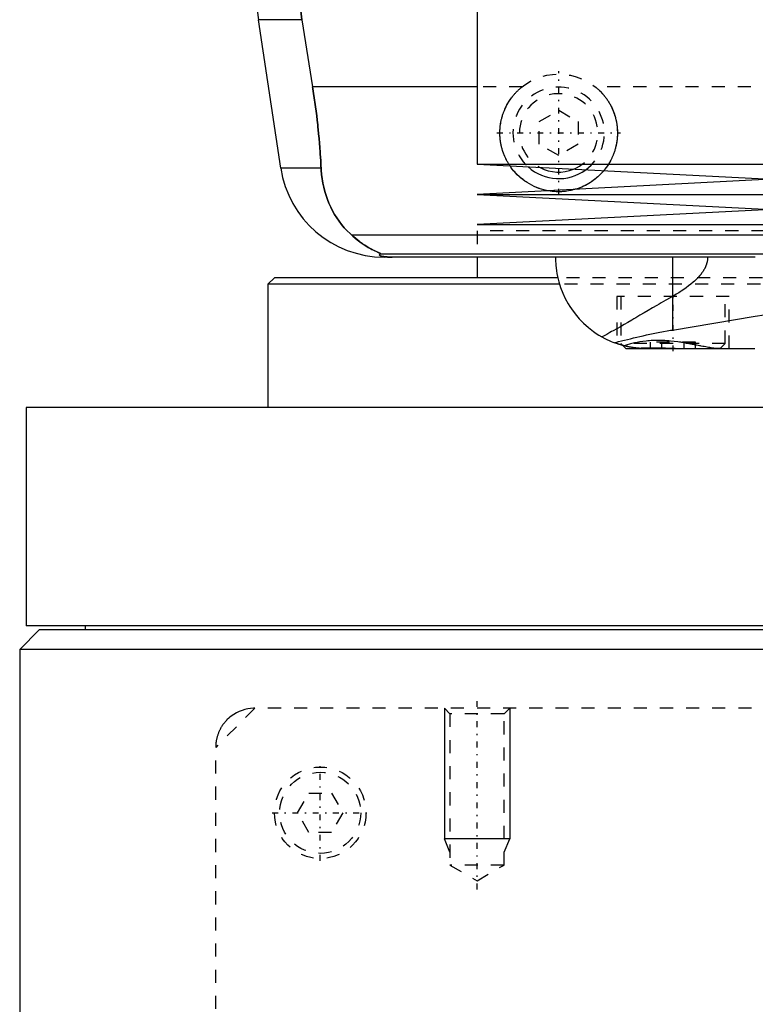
# Model space of a CAD drawing. Extents: x -90 to 90, y -319 to 984.
# Tile 2 of 11: x -80 to -24, y -57 to 18. Entities that reach past the tile are written whole.
import ezdxf

# ---------------------------------------------------------------- set-up
doc = ezdxf.new("R2010")
doc.units = 0
doc.linetypes.add('CENTER', pattern=[1.5, 0.45, -0.5, 0.05, -0.5])
doc.linetypes.add('DASHED', pattern=[2, 1, -1])
for name, color, linetype in [('AM_0', 7, 'CONTINUOUS'), ('AM_10', 7, 'CONTINUOUS'), ('AM_3', 7, 'DASHED'), ('AM_7', 7, 'CENTER')]:
    doc.layers.add(name, color=color, linetype=linetype)

msp = doc.modelspace()

# ---------------------------------------------------------------- linework, layer by layer
at = {"layer": 'AM_0', "color": 7, "linetype": 'CONTINUOUS'}
for p, q in [((-45, 20.5), (-45, 7.1)), ((-60.021, 6.813), (-61.724, 18.159)), ((-58.394, 18.159), (-61.724, 18.159)), ((-58.394, 18.159), (-57.58, 13.032)), ((-45, 13.032), (-57.58, 13.032)), ((-56.932, 6.813), (-60.021, 6.813)), ((-45, 7.1), (-22.5, 5.95)), ((-45, 7.1), (45, 7.1)), ((-22.5, 5.95), (-45, 4.8)), ((-45, 4.8), (-22.5, 3.65)), ((-45, 4.8), (45, 4.8)), ((-22.5, 3.65), (-45, 2.5)), ((-45, 2.5), (45, 2.5)), ((-54.6, 1.693), (-21.4, 1.693)), ((-52.378, 0.254), (-22.9, 0.254)), ((-23.7, 0), (-52.11, 0)), ((-45, 0), (-45, -1.58)), ((-30.043, 0), (-30.043, -5.574)), ((-60.5, -1.58), (-61, -2.08)), ((-61, -2.08), (-61, -11.5)), ((-38.684, -2.08), (-61, -2.08)), ((-38.837, -1.58), (-60.5, -1.58)), ((-30.043, -5.574), (-23.712, -4.524)), ((-33.848, -6.752), (-33.6, -7)), ((-33.6, -7), (-23.732, -7)), ((-79.5, -11.5), (-79.5, -28.2)), ((-20.023, -11.5), (-79.5, -11.5)), ((-78.5, -28.5), (-80, -30)), ((-10.011, -28.2), (-79.5, -28.2)), ((-10.011, -28.5), (-78.5, -28.5)), ((-75, -28.2), (-75, -28.5)), ((-80, -30), (-80, -291.5)), ((-10.011, -30), (-80, -30))]:
    msp.add_line(p, q, dxfattribs=at)
for points in [[(-57.2, 41.616, 0), (-57.366, 40.978, 0), (-57.676, 39.685, 0), (-57.958, 38.376, 0), (-58.088, 37.717, 0), (-58.21, 37.055, 0), (-58.431, 35.726, 0), (-58.62, 34.395, 0), (-58.777, 33.067, 0), (-58.902, 31.746, 0), (-58.995, 30.438, 0), (-59.03, 29.791, 0), (-59.057, 29.149, 0), (-59.089, 27.883, 0), (-59.094, 26.642, 0), (-59.071, 25.384, 0), (-59.018, 24.102, 0), (-58.935, 22.799, 0), (-58.882, 22.142, 0), (-58.821, 21.482, 0), (-58.674, 20.156, 0), (-58.495, 18.825, 0), (-58.394, 18.159, 0)], [(-57.58, 13.032, 0), (-57.553, 12.861, 0), (-57.501, 12.52, 0), (-57.451, 12.18, 0), (-57.427, 12.01, 0), (-57.403, 11.84, 0), (-57.357, 11.498, 0), (-57.313, 11.155, 0), (-57.27, 10.81, 0), (-57.23, 10.464, 0), (-57.191, 10.117, 0), (-57.173, 9.943, 0), (-57.155, 9.769, 0), (-57.12, 9.42, 0), (-57.088, 9.071, 0), (-57.058, 8.723, 0), (-57.03, 8.374, 0), (-57.004, 8.026, 0), (-56.992, 7.852, 0), (-56.981, 7.678, 0), (-56.96, 7.331, 0), (-56.941, 6.985, 0), (-56.932, 6.813, 0)], [(-56.932, 6.813, 0), (-56.922, 6.646, 0), (-56.893, 6.315, 0), (-56.85, 5.988, 0), (-56.824, 5.825, 0), (-56.795, 5.664, 0), (-56.727, 5.345, 0), (-56.647, 5.031, 0), (-56.554, 4.722, 0), (-56.448, 4.418, 0), (-56.329, 4.121, 0), (-56.266, 3.975, 0), (-56.199, 3.83, 0), (-56.056, 3.547, 0), (-55.9, 3.271, 0), (-55.733, 3.003, 0), (-55.554, 2.744, 0), (-55.363, 2.494, 0), (-55.263, 2.372, 0), (-55.16, 2.253, 0), (-54.945, 2.021, 0), (-54.718, 1.8, 0), (-54.6, 1.693, 0)], [(-39.579, 5.077, 0), (-39.678, 5.097, 0), (-39.874, 5.143, 0), (-40.069, 5.198, 0), (-40.165, 5.228, 0), (-40.261, 5.261, 0), (-40.45, 5.333, 0), (-40.635, 5.414, 0), (-40.816, 5.502, 0), (-40.993, 5.599, 0), (-41.163, 5.702, 0), (-41.247, 5.756, 0), (-41.328, 5.812, 0), (-41.487, 5.928, 0), (-41.638, 6.049, 0), (-41.782, 6.175, 0), (-41.919, 6.305, 0), (-42.051, 6.441, 0), (-42.115, 6.512, 0), (-42.177, 6.584, 0), (-42.299, 6.734, 0), (-42.416, 6.89, 0), (-42.472, 6.97, 0)], [(-35.306, 6.604, 0), (-35.352, 6.55, 0), (-35.447, 6.444, 0), (-35.544, 6.343, 0), (-35.593, 6.293, 0), (-35.643, 6.245, 0), (-35.746, 6.149, 0), (-35.854, 6.056, 0), (-35.965, 5.965, 0), (-36.081, 5.877, 0), (-36.2, 5.792, 0), (-36.261, 5.751, 0), (-36.322, 5.711, 0), (-36.448, 5.633, 0), (-36.577, 5.559, 0), (-36.709, 5.49, 0), (-36.843, 5.424, 0), (-36.98, 5.363, 0), (-37.049, 5.334, 0), (-37.119, 5.306, 0), (-37.26, 5.254, 0), (-37.403, 5.206, 0), (-37.475, 5.185, 0)], [(-54.6, 1.693, 0), (-54.508, 1.609, 0), (-54.325, 1.451, 0), (-54.145, 1.305, 0), (-54.057, 1.237, 0), (-53.97, 1.172, 0), (-53.799, 1.049, 0), (-53.635, 0.938, 0), (-53.477, 0.838, 0), (-53.327, 0.748, 0), (-53.184, 0.667, 0), (-53.116, 0.63, 0), (-53.051, 0.595, 0), (-52.927, 0.531, 0), (-52.812, 0.475, 0), (-52.704, 0.424, 0), (-52.644, 0.396, 0), (-52.628, 0.389, 0), (-52.612, 0.382, 0), (-52.604, 0.378, 0), (-52.596, 0.374, 0), (-52.581, 0.367, 0), (-52.566, 0.361, 0), (-52.551, 0.354, 0), (-52.537, 0.347, 0), (-52.523, 0.341, 0), (-52.516, 0.338, 0), (-52.509, 0.335, 0), (-52.496, 0.329, 0), (-52.484, 0.323, 0), (-52.478, 0.32, 0), (-52.472, 0.317, 0), (-52.46, 0.312, 0), (-52.449, 0.307, 0), (-52.444, 0.304, 0), (-52.439, 0.302, 0), (-52.429, 0.297, 0), (-52.421, 0.292, 0), (-52.412, 0.288, 0), (-52.405, 0.284, 0), (-52.398, 0.28, 0), (-52.395, 0.278, 0), (-52.392, 0.276, 0), (-52.387, 0.272, 0), (-52.383, 0.269, 0), (-52.38, 0.266, 0), (-52.377, 0.263, 0), (-52.376, 0.261, 0), (-52.375, 0.26, 0), (-52.375, 0.259, 0), (-52.376, 0.257, 0), (-52.377, 0.255, 0), (-52.378, 0.254, 0)], [(-52.378, 0.254, 0), (-52.391, 0.247, 0), (-52.412, 0.231, 0), (-52.43, 0.216, 0), (-52.437, 0.209, 0), (-52.443, 0.201, 0), (-52.451, 0.186, 0), (-52.454, 0.171, 0), (-52.452, 0.157, 0), (-52.445, 0.142, 0), (-52.432, 0.128, 0), (-52.423, 0.121, 0), (-52.413, 0.113, 0), (-52.386, 0.099, 0), (-52.348, 0.084, 0), (-52.298, 0.069, 0), (-52.234, 0.053, 0), (-52.189, 0.045, 0), (-52.175, 0.043, 0), (-52.16, 0.04, 0), (-52.153, 0.039, 0), (-52.145, 0.038, 0), (-52.129, 0.036, 0), (-52.113, 0.033, 0), (-52.105, 0.032, 0), (-52.096, 0.031, 0), (-52.077, 0.029, 0), (-52.057, 0.026, 0), (-52.046, 0.025, 0), (-52.035, 0.024, 0), (-52.012, 0.022, 0), (-51.988, 0.019, 0), (-51.962, 0.017, 0), (-51.934, 0.015, 0), (-51.905, 0.013, 0), (-51.89, 0.012, 0), (-51.874, 0.011, 0), (-51.842, 0.009, 0), (-51.822, 0.008, 0), (-51.816, 0.007, 0), (-51.81, 0.007, 0), (-51.807, 0.007, 0), (-51.803, 0.007, 0), (-51.797, 0.007, 0), (-51.79, 0.006, 0), (-51.784, 0.006, 0), (-51.777, 0.006, 0), (-51.77, 0.005, 0), (-51.766, 0.005, 0), (-51.763, 0.005, 0), (-51.756, 0.005, 0), (-51.748, 0.004, 0), (-51.741, 0.004, 0), (-51.734, 0.004, 0), (-51.726, 0.004, 0), (-51.723, 0.004, 0), (-51.719, 0.003, 0), (-51.712, 0.003, 0), (-51.704, 0.003, 0), (-51.697, 0.003, 0), (-51.689, 0.003, 0), (-51.682, 0.002, 0), (-51.678, 0.002, 0), (-51.674, 0.002, 0), (-51.666, 0.002, 0), (-51.657, 0.002, 0), (-51.653, 0.002, 0), (-51.649, 0.002, 0), (-51.64, 0.001, 0), (-51.631, 0.001, 0), (-51.627, 0.001, 0), (-51.623, 0.001, 0), (-51.614, 0.001, 0), (-51.605, 0.001, 0), (-51.596, 0.001, 0), (-51.587, 0.001, 0), (-51.579, 0, 0), (-51.574, 0, 0), (-51.57, 0, 0), (-51.562, 0, 0), (-51.553, 0, 0), (-51.544, 0, 0), (-51.535, 0, 0), (-51.525, 0, 0), (-51.521, 0, 0), (-51.516, 0, 0), (-51.506, 0, 0), (-51.497, 0, 0), (-51.492, 0, 0)], [(-39, 0, 0), (-38.997, -0.207, 0), (-38.972, -0.625, 0), (-38.921, -1.048, 0), (-38.885, -1.261, 0), (-38.843, -1.475, 0), (-38.737, -1.901, 0), (-38.602, -2.326, 0), (-38.438, -2.747, 0), (-38.245, -3.162, 0), (-38.023, -3.567, 0), (-37.901, -3.766, 0), (-37.771, -3.962, 0), (-37.49, -4.343, 0), (-37.18, -4.708, 0), (-36.842, -5.055, 0), (-36.476, -5.382, 0), (-36.083, -5.686, 0), (-35.877, -5.829, 0), (-35.664, -5.965, 0), (-35.22, -6.216, 0), (-34.742, -6.441, 0), (-34.484, -6.545, 0)], [(-34.484, -6.545, 0), (-34.377, -6.518, 0), (-34.16, -6.464, 0), (-33.939, -6.409, 0), (-33.827, -6.381, 0), (-33.715, -6.353, 0), (-33.486, -6.296, 0), (-33.254, -6.239, 0), (-33.017, -6.181, 0), (-32.777, -6.124, 0), (-32.534, -6.066, 0), (-32.41, -6.037, 0), (-32.286, -6.009, 0), (-32.035, -5.952, 0), (-31.781, -5.897, 0), (-31.523, -5.842, 0), (-31.261, -5.789, 0), (-30.996, -5.738, 0), (-30.862, -5.713, 0), (-30.728, -5.688, 0), (-30.456, -5.641, 0), (-30.182, -5.595, 0), (-30.043, -5.574, 0)], [(-32.725, -6.962, 0), (-32.775, -6.957, 0), (-32.874, -6.945, 0), (-32.973, -6.932, 0), (-33.022, -6.925, 0), (-33.072, -6.917, 0), (-33.171, -6.901, 0), (-33.269, -6.884, 0), (-33.368, -6.865, 0), (-33.466, -6.845, 0), (-33.564, -6.823, 0), (-33.613, -6.812, 0), (-33.662, -6.8, 0), (-33.76, -6.775, 0), (-33.857, -6.749, 0), (-33.954, -6.722, 0), (-34.051, -6.693, 0), (-34.148, -6.662, 0), (-34.196, -6.647, 0), (-34.244, -6.63, 0), (-34.34, -6.597, 0), (-34.436, -6.562, 0), (-34.484, -6.545, 0)], [(-33.85, -6.751, 0), (-33.875, -6.744, 0), (-33.922, -6.731, 0), (-33.966, -6.718, 0), (-33.987, -6.712, 0), (-34.008, -6.706, 0), (-34.047, -6.694, 0), (-34.083, -6.683, 0), (-34.117, -6.672, 0), (-34.148, -6.662, 0), (-34.176, -6.653, 0), (-34.189, -6.649, 0), (-34.201, -6.645, 0), (-34.223, -6.638, 0), (-34.242, -6.631, 0), (-34.259, -6.625, 0), (-34.273, -6.621, 0), (-34.284, -6.617, 0), (-34.288, -6.616, 0), (-34.292, -6.614, 0), (-34.297, -6.612, 0), (-34.3, -6.611, 0), (-34.3, -6.611, 0)], [(-32.725, -6.962, 0), (-32.627, -6.958, 0), (-32.425, -6.95, 0), (-32.215, -6.944, 0), (-32.107, -6.941, 0), (-31.997, -6.938, 0), (-31.773, -6.935, 0), (-31.542, -6.933, 0), (-31.306, -6.933, 0), (-31.066, -6.935, 0), (-30.823, -6.939, 0), (-30.701, -6.942, 0), (-30.578, -6.944, 0), (-30.33, -6.951, 0), (-30.081, -6.959, 0), (-29.831, -6.968, 0), (-29.582, -6.976, 0), (-29.335, -6.984, 0), (-29.213, -6.988, 0), (-29.091, -6.991, 0), (-28.849, -6.997, 0), (-28.611, -7, 0), (-28.494, -7, 0)], [(-32, -7, 0), (-32.022, -7, 0), (-32.065, -7, 0), (-32.107, -6.999, 0), (-32.129, -6.999, 0), (-32.15, -6.998, 0), (-32.192, -6.997, 0), (-32.234, -6.996, 0), (-32.275, -6.995, 0), (-32.316, -6.993, 0), (-32.357, -6.991, 0), (-32.377, -6.99, 0), (-32.398, -6.989, 0), (-32.438, -6.986, 0), (-32.477, -6.984, 0), (-32.516, -6.981, 0), (-32.555, -6.978, 0), (-32.594, -6.975, 0), (-32.613, -6.973, 0), (-32.632, -6.971, 0), (-32.67, -6.968, 0), (-32.707, -6.964, 0), (-32.725, -6.962, 0)]]:
    msp.add_polyline3d(points, dxfattribs=at)
for centre, radius, start, end in [((-2.388, 27.062), 60, 165.96216, 188.53297), ((-52.11, 8), 8, 188.53297, 270), ((-38.75, 9.5), 3.5, 227.96727, 306.18092), ((-38.75, 9.5), 3, 241.93778, 292.21041)]:
    msp.add_arc(centre, radius, start, end, dxfattribs=at)
at = {"layer": 'AM_10', "color": 7, "linetype": 'CONTINUOUS'}
for p, q in [((-47.5, -34.5), (-47.5, -44.5)), ((-42.5, -34.5), (-42.5, -44.5)), ((-42.5, -44.5), (-47.5, -44.5)), ((-47.067, -45.5), (-47.5, -44.5)), ((-42.933, -45.5), (-42.5, -44.5))]:
    msp.add_line(p, q, dxfattribs=at)
at = {"layer": 'AM_3', "color": 6, "linetype": 'DASHED'}
for p, q in [((-41.538, 13.032), (-45, 13.032)), ((35.962, 13.032), (-35.962, 13.032)), ((-40.25, 10.366), (-38.75, 11.232)), ((-38.75, 11.232), (-37.25, 10.366)), ((-40.25, 8.634), (-40.25, 10.366)), ((-37.25, 10.366), (-37.25, 8.634)), ((-38.75, 7.768), (-40.25, 8.634)), ((-37.25, 8.634), (-38.75, 7.768)), ((45, 2), (-45, 2)), ((-45, 2), (-45, 0)), ((45, 2), (-45, 2)), ((-23.7, 0), (-45, 0)), ((38.837, -1.58), (-38.837, -1.58)), ((38.684, -2.08), (-38.684, -2.08)), ((-34.3, -3), (-34.3, -6.611)), ((-25.7, -3), (-34.3, -3)), ((-34, -3), (-34, -6.6)), ((-26, -6.6), (-26, -3)), ((-25.7, -7), (-25.7, -3)), ((-34, -6.6), (-33.848, -6.752)), ((-26, -6.6), (-34, -6.6)), ((-33.722, -6.785), (-33.849, -6.751)), ((-31.732, -7), (-31.732, -6.5)), ((-28.268, -6.5), (-31.732, -6.5)), ((-30.866, -7), (-30.866, -6.5)), ((-29.134, -7), (-29.134, -6.5)), ((-28.268, -7), (-28.268, -6.5)), ((-26.4, -7), (-26, -6.6)), ((32.092, -7), (-23.732, -7)), ((-62, -34.5), (-65, -37.5)), ((62, -34.5), (-62, -34.5)), ((-47.5, -34.5), (-47.067, -34.933)), ((-42.933, -34.933), (-42.5, -34.5)), ((-47.067, -34.933), (-47.067, -46.5)), ((-42.933, -34.933), (-47.067, -34.933)), ((-42.933, -46.5), (-42.933, -34.933)), ((-65, -313.5), (-65, -37.5)), ((-58.732, -42.5), (-57.866, -41)), ((-57.866, -41), (-56.134, -41)), ((-56.134, -41), (-55.268, -42.5)), ((-57.866, -44), (-58.732, -42.5)), ((-55.268, -42.5), (-56.134, -44)), ((-56.134, -44), (-57.866, -44)), ((-47.067, -46.5), (-45, -47.693)), ((-42.933, -46.5), (-47.067, -46.5)), ((-45, -47.693), (-42.933, -46.5))]:
    msp.add_line(p, q, dxfattribs=at)
for points in [[(-58.394, 18.159, 0), (-58.495, 18.825, 0), (-58.674, 20.156, 0), (-58.821, 21.482, 0), (-58.882, 22.142, 0), (-58.935, 22.799, 0), (-59.018, 24.102, 0), (-59.071, 25.384, 0), (-59.094, 26.642, 0), (-59.089, 27.883, 0), (-59.057, 29.149, 0), (-59.03, 29.791, 0), (-58.995, 30.438, 0), (-58.902, 31.746, 0), (-58.777, 33.067, 0), (-58.62, 34.395, 0), (-58.431, 35.726, 0), (-58.21, 37.055, 0), (-58.088, 37.717, 0), (-57.958, 38.376, 0), (-57.676, 39.685, 0), (-57.366, 40.978, 0), (-57.2, 41.616, 0)], [(-56.932, 6.813, 0), (-56.941, 6.985, 0), (-56.96, 7.331, 0), (-56.981, 7.678, 0), (-56.992, 7.852, 0), (-57.004, 8.026, 0), (-57.03, 8.374, 0), (-57.058, 8.723, 0), (-57.088, 9.071, 0), (-57.12, 9.42, 0), (-57.155, 9.769, 0), (-57.173, 9.943, 0), (-57.191, 10.117, 0), (-57.23, 10.464, 0), (-57.27, 10.81, 0), (-57.313, 11.155, 0), (-57.357, 11.498, 0), (-57.403, 11.84, 0), (-57.427, 12.01, 0), (-57.451, 12.18, 0), (-57.501, 12.52, 0), (-57.553, 12.861, 0), (-57.58, 13.032, 0)], [(-42.472, 6.97, 0), (-42.489, 6.996, 0), (-42.523, 7.048, 0), (-42.556, 7.1, 0), (-42.573, 7.126, 0), (-42.589, 7.152, 0), (-42.621, 7.205, 0), (-42.652, 7.259, 0), (-42.683, 7.313, 0), (-42.713, 7.368, 0), (-42.742, 7.423, 0), (-42.756, 7.451, 0), (-42.771, 7.479, 0), (-42.798, 7.535, 0), (-42.825, 7.591, 0), (-42.851, 7.648, 0), (-42.877, 7.705, 0), (-42.901, 7.763, 0), (-42.913, 7.792, 0), (-42.925, 7.821, 0), (-42.948, 7.879, 0), (-42.97, 7.938, 0), (-42.981, 7.967, 0), (-42.991, 7.996, 0), (-43.012, 8.056, 0), (-43.032, 8.115, 0), (-43.041, 8.145, 0), (-43.05, 8.175, 0), (-43.068, 8.235, 0), (-43.086, 8.295, 0), (-43.102, 8.355, 0), (-43.117, 8.416, 0), (-43.132, 8.476, 0), (-43.139, 8.507, 0), (-43.146, 8.537, 0), (-43.159, 8.598, 0), (-43.171, 8.659, 0), (-43.182, 8.72, 0), (-43.192, 8.781, 0), (-43.202, 8.842, 0), (-43.206, 8.872, 0), (-43.21, 8.903, 0), (-43.218, 8.964, 0), (-43.225, 9.025, 0), (-43.231, 9.086, 0), (-43.236, 9.147, 0), (-43.24, 9.208, 0), (-43.242, 9.238, 0), (-43.244, 9.268, 0), (-43.247, 9.329, 0), (-43.249, 9.389, 0), (-43.25, 9.449, 0), (-43.25, 9.509, 0), (-43.249, 9.569, 0), (-43.249, 9.599, 0), (-43.248, 9.629, 0), (-43.246, 9.69, 0), (-43.243, 9.751, 0), (-43.239, 9.812, 0), (-43.235, 9.873, 0), (-43.229, 9.934, 0), (-43.226, 9.965, 0), (-43.223, 9.996, 0), (-43.215, 10.058, 0), (-43.207, 10.119, 0), (-43.203, 10.15, 0), (-43.198, 10.181, 0), (-43.188, 10.243, 0), (-43.177, 10.305, 0), (-43.172, 10.336, 0), (-43.166, 10.367, 0), (-43.153, 10.429, 0), (-43.14, 10.491, 0), (-43.125, 10.553, 0), (-43.11, 10.614, 0), (-43.094, 10.676, 0), (-43.085, 10.707, 0), (-43.077, 10.737, 0), (-43.059, 10.799, 0), (-43.04, 10.86, 0), (-43.02, 10.921, 0), (-42.999, 10.981, 0), (-42.978, 11.042, 0), (-42.967, 11.072, 0), (-42.955, 11.102, 0), (-42.932, 11.161, 0), (-42.908, 11.221, 0), (-42.883, 11.28, 0), (-42.857, 11.339, 0), (-42.83, 11.397, 0), (-42.817, 11.426, 0), (-42.803, 11.455, 0), (-42.775, 11.513, 0), (-42.745, 11.57, 0), (-42.716, 11.627, 0), (-42.685, 11.683, 0), (-42.653, 11.739, 0), (-42.637, 11.767, 0), (-42.621, 11.794, 0), (-42.588, 11.849, 0), (-42.554, 11.903, 0), (-42.52, 11.957, 0), (-42.485, 12.01, 0), (-42.449, 12.062, 0), (-42.431, 12.088, 0), (-42.413, 12.114, 0), (-42.376, 12.165, 0), (-42.338, 12.216, 0), (-42.319, 12.241, 0), (-42.3, 12.266, 0), (-42.261, 12.315, 0), (-42.221, 12.364, 0), (-42.201, 12.388, 0), (-42.181, 12.411, 0), (-42.141, 12.459, 0), (-42.1, 12.505, 0), (-42.058, 12.551, 0), (-42.016, 12.595, 0), (-41.974, 12.639, 0), (-41.953, 12.661, 0), (-41.931, 12.683, 0), (-41.888, 12.726, 0), (-41.844, 12.768, 0), (-41.799, 12.81, 0), (-41.753, 12.851, 0), (-41.707, 12.892, 0), (-41.683, 12.913, 0), (-41.659, 12.933, 0), (-41.612, 12.973, 0), (-41.563, 13.012, 0), (-41.538, 13.032, 0)], [(-35.962, 13.032, 0), (-35.935, 13.011, 0), (-35.883, 12.969, 0), (-35.832, 12.926, 0), (-35.807, 12.904, 0), (-35.782, 12.882, 0), (-35.733, 12.838, 0), (-35.684, 12.794, 0), (-35.636, 12.749, 0), (-35.589, 12.703, 0), (-35.543, 12.657, 0), (-35.521, 12.634, 0), (-35.498, 12.61, 0), (-35.453, 12.563, 0), (-35.409, 12.514, 0), (-35.365, 12.465, 0), (-35.321, 12.414, 0), (-35.278, 12.363, 0), (-35.257, 12.337, 0), (-35.236, 12.311, 0), (-35.195, 12.259, 0), (-35.154, 12.205, 0), (-35.134, 12.178, 0), (-35.114, 12.151, 0), (-35.074, 12.096, 0), (-35.035, 12.04, 0), (-35.016, 12.012, 0), (-34.997, 11.984, 0), (-34.96, 11.927, 0), (-34.924, 11.869, 0), (-34.888, 11.81, 0), (-34.854, 11.752, 0), (-34.82, 11.692, 0), (-34.803, 11.662, 0), (-34.787, 11.632, 0), (-34.755, 11.571, 0), (-34.724, 11.51, 0), (-34.694, 11.448, 0), (-34.664, 11.386, 0), (-34.636, 11.323, 0), (-34.622, 11.292, 0), (-34.609, 11.26, 0), (-34.582, 11.197, 0), (-34.557, 11.133, 0), (-34.532, 11.069, 0), (-34.509, 11.005, 0), (-34.487, 10.94, 0), (-34.476, 10.907, 0), (-34.465, 10.875, 0), (-34.445, 10.809, 0), (-34.425, 10.744, 0), (-34.407, 10.678, 0), (-34.39, 10.612, 0), (-34.373, 10.546, 0), (-34.366, 10.513, 0), (-34.358, 10.48, 0), (-34.344, 10.414, 0), (-34.331, 10.348, 0), (-34.318, 10.282, 0), (-34.307, 10.215, 0), (-34.297, 10.149, 0), (-34.292, 10.116, 0), (-34.288, 10.083, 0), (-34.28, 10.017, 0), (-34.273, 9.951, 0), (-34.269, 9.918, 0), (-34.267, 9.885, 0), (-34.261, 9.82, 0), (-34.257, 9.755, 0), (-34.255, 9.722, 0), (-34.254, 9.689, 0), (-34.252, 9.625, 0), (-34.25, 9.56, 0), (-34.25, 9.496, 0), (-34.251, 9.432, 0), (-34.252, 9.368, 0), (-34.253, 9.335, 0), (-34.254, 9.303, 0), (-34.258, 9.238, 0), (-34.262, 9.173, 0), (-34.267, 9.108, 0), (-34.273, 9.043, 0), (-34.28, 8.978, 0), (-34.284, 8.945, 0), (-34.289, 8.913, 0), (-34.298, 8.847, 0), (-34.308, 8.782, 0), (-34.319, 8.717, 0), (-34.331, 8.651, 0), (-34.344, 8.586, 0), (-34.351, 8.554, 0), (-34.358, 8.521, 0), (-34.373, 8.456, 0), (-34.389, 8.391, 0), (-34.406, 8.327, 0), (-34.424, 8.262, 0), (-34.442, 8.198, 0), (-34.452, 8.166, 0), (-34.462, 8.134, 0), (-34.483, 8.071, 0), (-34.505, 8.007, 0), (-34.527, 7.944, 0), (-34.551, 7.882, 0), (-34.576, 7.819, 0), (-34.588, 7.788, 0), (-34.601, 7.757, 0), (-34.628, 7.696, 0), (-34.655, 7.635, 0), (-34.669, 7.604, 0), (-34.683, 7.574, 0), (-34.712, 7.514, 0), (-34.742, 7.454, 0), (-34.757, 7.424, 0), (-34.773, 7.395, 0), (-34.804, 7.336, 0), (-34.837, 7.278, 0), (-34.87, 7.22, 0), (-34.904, 7.163, 0), (-34.939, 7.107, 0), (-34.957, 7.079, 0), (-34.975, 7.051, 0), (-35.011, 6.996, 0), (-35.048, 6.941, 0), (-35.086, 6.888, 0), (-35.124, 6.834, 0), (-35.164, 6.782, 0), (-35.183, 6.756, 0), (-35.203, 6.73, 0), (-35.244, 6.679, 0), (-35.285, 6.629, 0), (-35.306, 6.604, 0)], [(-54.6, 1.693, 0), (-54.718, 1.8, 0), (-54.945, 2.021, 0), (-55.16, 2.253, 0), (-55.263, 2.372, 0), (-55.363, 2.494, 0), (-55.554, 2.744, 0), (-55.733, 3.004, 0), (-55.901, 3.271, 0), (-56.056, 3.547, 0), (-56.199, 3.831, 0), (-56.266, 3.975, 0), (-56.33, 4.121, 0), (-56.448, 4.419, 0), (-56.554, 4.722, 0), (-56.647, 5.031, 0), (-56.727, 5.345, 0), (-56.795, 5.664, 0), (-56.824, 5.825, 0), (-56.85, 5.988, 0), (-56.893, 6.315, 0), (-56.922, 6.646, 0), (-56.932, 6.813, 0)], [(-37.475, 5.185, 0), (-37.532, 5.168, 0), (-37.649, 5.137, 0), (-37.765, 5.109, 0), (-37.824, 5.096, 0), (-37.883, 5.084, 0), (-38, 5.063, 0), (-38.118, 5.045, 0), (-38.236, 5.029, 0), (-38.353, 5.018, 0), (-38.47, 5.009, 0), (-38.528, 5.005, 0), (-38.587, 5.003, 0), (-38.702, 5, 0), (-38.818, 5.001, 0), (-38.934, 5.004, 0), (-39.05, 5.01, 0), (-39.167, 5.019, 0), (-39.226, 5.025, 0), (-39.285, 5.032, 0), (-39.402, 5.048, 0), (-39.52, 5.066, 0), (-39.579, 5.077, 0)], [(-52.378, 0.254, 0), (-52.377, 0.255, 0), (-52.376, 0.256, 0), (-52.375, 0.258, 0), (-52.375, 0.259, 0), (-52.376, 0.26, 0), (-52.377, 0.263, 0), (-52.379, 0.265, 0), (-52.381, 0.268, 0), (-52.385, 0.271, 0), (-52.389, 0.274, 0), (-52.391, 0.275, 0), (-52.394, 0.277, 0), (-52.4, 0.281, 0), (-52.406, 0.284, 0), (-52.413, 0.288, 0), (-52.421, 0.292, 0), (-52.429, 0.296, 0), (-52.433, 0.299, 0), (-52.438, 0.301, 0), (-52.447, 0.306, 0), (-52.457, 0.31, 0), (-52.462, 0.313, 0), (-52.468, 0.315, 0), (-52.479, 0.321, 0), (-52.49, 0.326, 0), (-52.496, 0.329, 0), (-52.502, 0.331, 0), (-52.514, 0.337, 0), (-52.527, 0.343, 0), (-52.54, 0.349, 0), (-52.553, 0.355, 0), (-52.567, 0.361, 0), (-52.574, 0.364, 0), (-52.581, 0.368, 0), (-52.595, 0.374, 0), (-52.61, 0.381, 0), (-52.663, 0.405, 0), (-52.763, 0.452, 0), (-52.876, 0.506, 0), (-52.999, 0.568, 0), (-53.064, 0.602, 0), (-53.132, 0.638, 0), (-53.273, 0.717, 0), (-53.426, 0.807, 0), (-53.588, 0.908, 0), (-53.758, 1.021, 0), (-53.936, 1.147, 0), (-54.027, 1.214, 0), (-54.12, 1.286, 0), (-54.309, 1.438, 0), (-54.502, 1.605, 0), (-54.6, 1.693, 0)], [(-51.492, 0, 0), (-51.497, 0, 0), (-51.506, 0, 0), (-51.516, 0, 0), (-51.521, 0, 0), (-51.525, 0, 0), (-51.535, 0, 0), (-51.544, 0, 0), (-51.553, 0, 0), (-51.562, 0, 0), (-51.57, 0, 0), (-51.574, 0, 0), (-51.579, 0, 0), (-51.587, 0.001, 0), (-51.596, 0.001, 0), (-51.605, 0.001, 0), (-51.614, 0.001, 0), (-51.623, 0.001, 0), (-51.627, 0.001, 0), (-51.631, 0.001, 0), (-51.64, 0.001, 0), (-51.649, 0.002, 0), (-51.653, 0.002, 0), (-51.657, 0.002, 0), (-51.666, 0.002, 0), (-51.674, 0.002, 0), (-51.678, 0.002, 0), (-51.682, 0.002, 0), (-51.689, 0.003, 0), (-51.697, 0.003, 0), (-51.704, 0.003, 0), (-51.712, 0.003, 0), (-51.719, 0.003, 0), (-51.723, 0.004, 0), (-51.726, 0.004, 0), (-51.734, 0.004, 0), (-51.741, 0.004, 0), (-51.748, 0.004, 0), (-51.756, 0.005, 0), (-51.763, 0.005, 0), (-51.766, 0.005, 0), (-51.77, 0.005, 0), (-51.777, 0.006, 0), (-51.784, 0.006, 0), (-51.79, 0.006, 0), (-51.797, 0.007, 0), (-51.803, 0.007, 0), (-51.807, 0.007, 0), (-51.81, 0.007, 0), (-51.816, 0.007, 0), (-51.822, 0.008, 0), (-51.842, 0.009, 0), (-51.874, 0.011, 0), (-51.89, 0.012, 0), (-51.905, 0.013, 0), (-51.934, 0.015, 0), (-51.962, 0.017, 0), (-51.988, 0.019, 0), (-52.012, 0.022, 0), (-52.035, 0.024, 0), (-52.046, 0.025, 0), (-52.057, 0.026, 0), (-52.077, 0.029, 0), (-52.096, 0.031, 0), (-52.105, 0.032, 0), (-52.113, 0.033, 0), (-52.129, 0.036, 0), (-52.145, 0.038, 0), (-52.153, 0.039, 0), (-52.16, 0.04, 0), (-52.175, 0.043, 0), (-52.189, 0.045, 0), (-52.234, 0.053, 0), (-52.298, 0.069, 0), (-52.348, 0.084, 0), (-52.386, 0.099, 0), (-52.413, 0.113, 0), (-52.423, 0.121, 0), (-52.432, 0.128, 0), (-52.445, 0.142, 0), (-52.452, 0.157, 0), (-52.454, 0.171, 0), (-52.451, 0.186, 0), (-52.443, 0.201, 0), (-52.437, 0.209, 0), (-52.43, 0.216, 0), (-52.412, 0.231, 0), (-52.391, 0.247, 0), (-52.378, 0.254, 0)], [(-27.35, 0, 0), (-27.35, -0.02, 0), (-27.351, -0.061, 0), (-27.353, -0.101, 0), (-27.355, -0.122, 0), (-27.356, -0.142, 0), (-27.36, -0.182, 0), (-27.365, -0.222, 0), (-27.371, -0.261, 0), (-27.378, -0.301, 0), (-27.385, -0.34, 0), (-27.389, -0.36, 0), (-27.394, -0.379, 0), (-27.403, -0.418, 0), (-27.413, -0.457, 0), (-27.424, -0.496, 0), (-27.436, -0.534, 0), (-27.449, -0.572, 0), (-27.456, -0.591, 0), (-27.462, -0.61, 0), (-27.477, -0.648, 0), (-27.492, -0.685, 0), (-27.499, -0.704, 0), (-27.507, -0.722, 0), (-27.524, -0.759, 0), (-27.541, -0.795, 0), (-27.549, -0.813, 0), (-27.558, -0.831, 0), (-27.576, -0.867, 0), (-27.595, -0.902, 0), (-27.615, -0.937, 0), (-27.634, -0.971, 0), (-27.655, -1.006, 0), (-27.665, -1.023, 0), (-27.676, -1.04, 0), (-27.697, -1.073, 0), (-27.719, -1.106, 0), (-27.741, -1.139, 0), (-27.763, -1.171, 0), (-27.786, -1.204, 0), (-27.798, -1.219, 0), (-27.809, -1.235, 0), (-27.833, -1.267, 0), (-27.857, -1.298, 0), (-27.943, -1.405, 0), (-28.102, -1.582, 0), (-28.27, -1.751, 0), (-28.357, -1.832, 0), (-28.445, -1.911, 0), (-28.623, -2.061, 0), (-28.802, -2.203, 0), (-28.986, -2.339, 0), (-29.173, -2.471, 0), (-29.365, -2.598, 0), (-29.461, -2.66, 0), (-29.558, -2.721, 0), (-29.752, -2.839, 0), (-29.946, -2.952, 0), (-30.043, -3.007, 0)], [(-30.043, -3.007, 0), (-30.216, -3.105, 0), (-30.558, -3.3, 0), (-30.897, -3.496, 0), (-31.065, -3.593, 0), (-31.232, -3.69, 0), (-31.563, -3.883, 0), (-31.889, -4.075, 0), (-32.212, -4.264, 0), (-32.529, -4.451, 0), (-32.842, -4.634, 0), (-32.996, -4.725, 0), (-33.149, -4.814, 0), (-33.449, -4.989, 0), (-33.741, -5.158, 0), (-34.024, -5.32, 0), (-34.299, -5.477, 0), (-34.567, -5.627, 0), (-34.697, -5.699, 0), (-34.825, -5.77, 0), (-35.076, -5.906, 0), (-35.319, -6.036, 0), (-35.437, -6.098, 0)], [(-23.712, -4.524, 0), (-23.023, -4.402, 0)], [(-32.725, -6.962, 0), (-32.764, -6.958, 0), (-32.84, -6.949, 0), (-32.914, -6.94, 0), (-32.95, -6.935, 0), (-32.986, -6.93, 0), (-33.055, -6.92, 0), (-33.124, -6.909, 0), (-33.192, -6.898, 0), (-33.258, -6.886, 0), (-33.322, -6.874, 0), (-33.354, -6.868, 0), (-33.386, -6.862, 0), (-33.447, -6.849, 0), (-33.507, -6.836, 0), (-33.565, -6.823, 0), (-33.621, -6.81, 0), (-33.676, -6.796, 0), (-33.702, -6.79, 0), (-33.728, -6.783, 0), (-33.779, -6.77, 0), (-33.827, -6.757, 0), (-33.85, -6.751, 0)], [(-29.499, -6.5, 0), (-29.637, -6.48, 0), (-29.914, -6.445, 0), (-30.192, -6.415, 0), (-30.331, -6.403, 0), (-30.469, -6.392, 0), (-30.631, -6.382, 0), (-30.677, -6.38, 0), (-30.723, -6.378, 0), (-30.746, -6.377, 0), (-30.769, -6.376, 0), (-30.815, -6.374, 0), (-30.86, -6.372, 0), (-30.906, -6.371, 0), (-30.952, -6.37, 0), (-30.997, -6.369, 0), (-31.02, -6.369, 0), (-31.043, -6.368, 0), (-31.088, -6.368, 0), (-31.134, -6.368, 0), (-31.179, -6.368, 0), (-31.223, -6.368, 0), (-31.268, -6.368, 0), (-31.29, -6.369, 0), (-31.313, -6.369, 0), (-31.357, -6.37, 0), (-31.401, -6.371, 0), (-31.445, -6.372, 0), (-31.489, -6.374, 0), (-31.532, -6.376, 0), (-31.554, -6.377, 0), (-31.576, -6.378, 0), (-31.619, -6.38, 0), (-31.662, -6.382, 0), (-31.81, -6.392, 0), (-31.935, -6.403, 0), (-32.058, -6.415, 0), (-32.298, -6.445, 0), (-32.528, -6.48, 0), (-32.747, -6.521, 0), (-32.954, -6.565, 0), (-33.149, -6.613, 0), (-33.241, -6.637, 0), (-33.33, -6.662, 0), (-33.497, -6.712, 0), (-33.651, -6.761, 0), (-33.722, -6.785, 0)], [(-28.268, -6.718, 0), (-28.3, -6.712, 0), (-28.366, -6.699, 0), (-28.432, -6.686, 0), (-28.465, -6.68, 0), (-28.498, -6.674, 0), (-28.565, -6.661, 0), (-28.632, -6.648, 0), (-28.7, -6.635, 0), (-28.767, -6.623, 0), (-28.836, -6.61, 0), (-28.87, -6.604, 0), (-28.904, -6.598, 0), (-28.973, -6.586, 0), (-29.042, -6.573, 0), (-29.112, -6.562, 0), (-29.182, -6.55, 0), (-29.252, -6.538, 0), (-29.287, -6.533, 0), (-29.322, -6.527, 0), (-29.393, -6.516, 0), (-29.464, -6.505, 0), (-29.499, -6.5, 0)], [(-26.412, -7, 0), (-26.45, -7, 0), (-26.53, -6.997, 0), (-26.613, -6.993, 0), (-26.656, -6.99, 0), (-26.7, -6.986, 0), (-26.79, -6.977, 0), (-26.883, -6.966, 0), (-26.979, -6.954, 0), (-27.078, -6.939, 0), (-27.179, -6.923, 0), (-27.231, -6.915, 0), (-27.284, -6.906, 0), (-27.391, -6.888, 0), (-27.5, -6.868, 0), (-27.612, -6.847, 0), (-27.727, -6.825, 0), (-27.844, -6.802, 0), (-27.903, -6.791, 0), (-27.963, -6.779, 0), (-28.083, -6.755, 0), (-28.206, -6.731, 0), (-28.268, -6.718, 0)], [(-62, -34.5, 0), (-62.107, -34.502, 0), (-62.324, -34.518, 0), (-62.544, -34.55, 0), (-62.654, -34.572, 0), (-62.764, -34.599, 0), (-62.983, -34.666, 0), (-63.2, -34.75, 0), (-63.412, -34.853, 0), (-63.617, -34.973, 0), (-63.815, -35.112, 0), (-63.911, -35.187, 0), (-64.004, -35.268, 0), (-64.11, -35.367, 0), (-64.139, -35.397, 0), (-64.168, -35.427, 0), (-64.183, -35.442, 0), (-64.197, -35.457, 0), (-64.225, -35.488, 0), (-64.253, -35.519, 0), (-64.281, -35.551, 0), (-64.308, -35.584, 0), (-64.335, -35.617, 0), (-64.349, -35.634, 0), (-64.362, -35.651, 0), (-64.389, -35.686, 0), (-64.416, -35.721, 0), (-64.442, -35.758, 0), (-64.469, -35.796, 0), (-64.495, -35.834, 0), (-64.508, -35.853, 0), (-64.52, -35.873, 0), (-64.546, -35.913, 0), (-64.571, -35.954, 0), (-64.595, -35.995, 0), (-64.62, -36.038, 0), (-64.643, -36.081, 0), (-64.655, -36.103, 0), (-64.666, -36.125, 0), (-64.689, -36.17, 0), (-64.711, -36.215, 0), (-64.732, -36.261, 0), (-64.753, -36.308, 0), (-64.773, -36.356, 0), (-64.783, -36.38, 0), (-64.793, -36.404, 0), (-64.811, -36.453, 0), (-64.829, -36.503, 0), (-64.838, -36.528, 0), (-64.847, -36.553, 0), (-64.863, -36.603, 0), (-64.878, -36.655, 0), (-64.886, -36.681, 0), (-64.893, -36.707, 0), (-64.907, -36.759, 0), (-64.92, -36.812, 0), (-64.932, -36.865, 0), (-64.943, -36.919, 0), (-64.953, -36.973, 0), (-64.958, -37, 0), (-64.963, -37.027, 0), (-64.971, -37.082, 0), (-64.978, -37.137, 0), (-64.984, -37.193, 0), (-64.989, -37.248, 0), (-64.994, -37.304, 0), (-64.995, -37.332, 0), (-64.997, -37.36, 0), (-64.999, -37.416, 0), (-65, -37.472, 0), (-65, -37.5, 0)]]:
    msp.add_polyline3d(points, dxfattribs=at)
for centre, radius in [((-38.75, 9.5), 4.5), ((-57, -42.5), 3.5), ((-57, -42.5), 3.1)]:
    msp.add_circle(centre, radius, dxfattribs=at)
for radius, start, end in [(3.5, 306.18092, 227.96727), (3, 292.21041, 241.93778)]:
    msp.add_arc((-38.75, 9.5), radius, start, end, dxfattribs=at)
at = {"layer": 'AM_7', "color": 4, "linetype": 'CENTER'}
for p, q in [((-38.75, 4.775), (-38.75, 14.225)), ((-43.475, 9.5), (-34.025, 9.5)), ((-30, -7.2), (-30, -2.8)), ((-45, -48.353), (-45, -33.84)), ((-57, -46.175), (-57, -38.825)), ((-60.675, -42.5), (-53.325, -42.5))]:
    msp.add_line(p, q, dxfattribs=at)

doc.saveas('drawing.dxf')
